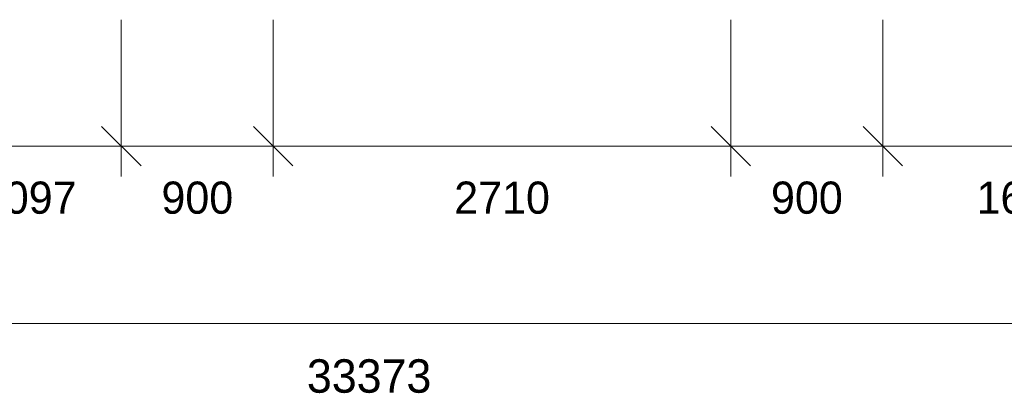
# Model space of a CAD drawing. Header units: millimetres. Extents: x -34902 to 4183, y -5139 to 9807.
# Tile 23 of 256: x -18635 to -12804, y -2465 to -252. Entities that reach past the tile are written whole.
import ezdxf
from ezdxf.enums import TextEntityAlignment as Align

# ---------------------------------------------------------------- set-up
doc = ezdxf.new("R2010")
doc.units = ezdxf.units.MM
doc.layers.add('LINE-INK', color=7, linetype='Continuous')
doc.layers.add('TEXT-INK', color=7, linetype='Continuous')

msp = doc.modelspace()

# ---------------------------------------------------------------- linework, layer by layer
at = {"layer": 'LINE-INK', "lineweight": 5}
for p, q in [((-18033, -251.6), (-18033, -1181.6)), ((-17133, -251.6), (-17133, -1181.6)), ((-14423, -251.6), (-14423, -1181.6)), ((-13523, -251.6), (-13523, -1181.6)), ((-18149.7, -884.9), (-17916.3, -1118.3)), ((-17249.7, -884.9), (-17016.3, -1118.3)), ((-14539.7, -884.9), (-14306.3, -1118.3)), ((-13639.7, -884.9), (-13406.3, -1118.3)), ((-33166, -1001.6), (35, -1001.6)), ((-33252, -2051.6), (121, -2051.6))]:
    msp.add_line(p, q, dxfattribs=at)

# ---------------------------------------------------------------- texts
at = {"layer": 'TEXT-INK'}
for s, height, p in [('1097', 190.5, (-18581.5, -1401.2)), ('900', 190.5, (-17583, -1401.2)), ('2710', 190.5, (-15778, -1401.2)), ('900', 190.5, (-13973, -1401.2)), ('1677', 190.5, (-12684.5, -1401.2)), ('33373', 198.12, (-16565.5, -2461.8))]:
    msp.add_text(s, height=height, dxfattribs=at).set_placement(p, align=Align.CENTER)

doc.saveas('drawing.dxf')
